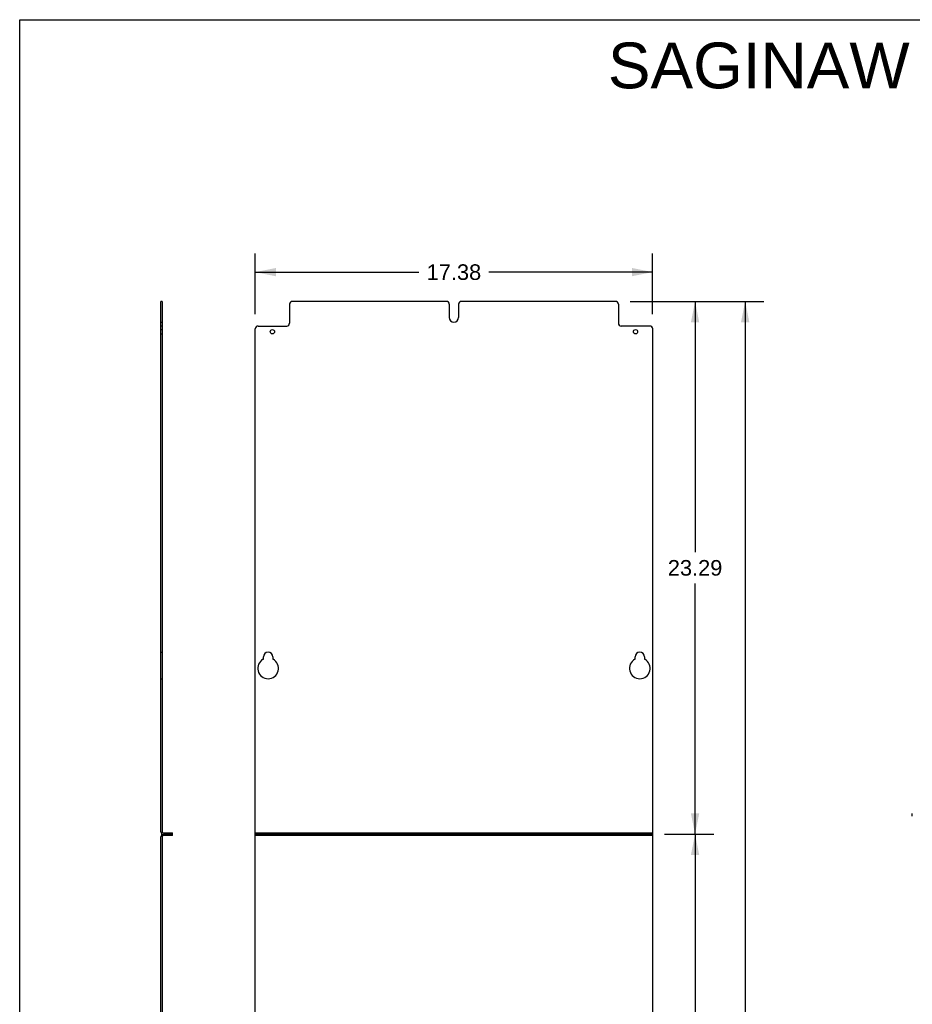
# Model space of a CAD drawing. Header units: inches. Extents: x 0 to 77, y 0 to 100.
# Tile 4 of 5: x 0 to 39, y 57 to 100. Entities that reach past the tile are written whole.
import ezdxf

# ---------------------------------------------------------------- set-up
doc = ezdxf.new("R2010")
doc.units = ezdxf.units.IN
doc.header["$LTSCALE"] = 6.518519
doc.header["$MEASUREMENT"] = 0
doc.linetypes.add('HIDDEN', pattern=[0.2, 0.1, -0.1])
doc.layers.get('0').update_dxf_attribs({"linetype": 'CONTINUOUS'})
doc.layers.add('DEFAULT_2', color=8, linetype='HIDDEN')
doc.layers.add('DIMENSIONS', color=7, linetype='CONTINUOUS')
doc.styles.get("Standard").update_dxf_attribs({"font": 'arial.ttf'})
doc.dimstyles.new('DIMSTYLE_3', dxfattribs={"dimtxt": 0.681818, "dimasz": 0.909091, "dimexe": 0.09, "dimexo": 0.07, "dimgap": 0.0375, "dimtad": 0, "dimtih": 1, "dimtoh": 1, "dimzin": 4, "dimdsep": 46, "dimtxsty": 'Standard', "dimblk": '_FILLED', "dimblk1": '_FILLED', "dimblk2": '_FILLED', "dimcen": 0.09, "dimadec": 3, "dimazin": 1, "dimtfac": 1, "dimtdec": 3, "dimtofl": 0, "dimtmove": 0, "dimatfit": 3, "dimldrblk": '_FILLED', "dimfxl": 0, "dimtolj": 1, "dimtzin": 4, "dimarcsym": 0})

# ---------------------------------------------------------------- blocks, each defined once
blk = doc.blocks.new('_FILLED')
at = {"color": 0, "linetype": 'ByBlock'}
blk.add_solid([(0, 0), (-1, 0.2), (-1, -0.2)], dxfattribs=at)
blk = doc.blocks.new('*D4')
at = {"layer": 'DIMENSIONS', "color": 2, "linetype": 'Continuous'}
for p, q in [((10.296, 87.123), (10.296, 89.786)), ((27.671, 87.123), (27.671, 89.786)), ((10.296, 88.968), (17.452, 88.968)), ((27.671, 88.968), (20.516, 88.968))]:
    blk.add_line(p, q, dxfattribs=at)
at = {"layer": 'DIMENSIONS', "color": 2, "linetype": 'Continuous', "xscale": 0.9090909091, "yscale": 0.9090909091, "zscale": 0.9090909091, "rotation": 180}
blk.add_blockref('_FILLED', (10.296, 88.968), dxfattribs=at)
at = {"layer": 'DIMENSIONS', "color": 2, "linetype": 'Continuous', "xscale": 0.9090909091, "yscale": 0.9090909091, "zscale": 0.9090909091}
blk.add_blockref('_FILLED', (27.671, 88.968), dxfattribs=at)
at = {"layer": 'DIMENSIONS', "color": 2, "linetype": 'Continuous', "insert": (18.984, 89.308), "char_height": 0.6818, "width": 2.38256, "attachment_point": 2, "line_spacing_factor": 0.9}
blk.add_mtext('17.38', dxfattribs=at)
blk = doc.blocks.new('*D5')
at = {"layer": 'DIMENSIONS', "color": 2, "linetype": 'Continuous'}
for p, q in [((26.683, 87.687), (32.533, 87.687)), ((31.715, 87.687), (31.715, 51.255)), ((31.715, 9.687), (31.715, 49.892)), ((26.683, 9.687), (32.533, 9.687))]:
    blk.add_line(p, q, dxfattribs=at)
at = {"layer": 'DIMENSIONS', "color": 2, "linetype": 'Continuous', "xscale": 0.9090909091, "yscale": 0.9090909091, "zscale": 0.9090909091}
for p, rotation in [((31.715, 87.687), 90), ((31.715, 9.687), 270)]:
    blk.add_blockref('_FILLED', p, dxfattribs=dict(at, rotation=rotation))
at = {"layer": 'DIMENSIONS', "color": 2, "linetype": 'Continuous', "insert": (31.715, 50.914), "char_height": 0.6818, "width": 2.38256, "attachment_point": 2, "line_spacing_factor": 0.9}
blk.add_mtext('78.00', dxfattribs=at)
blk = doc.blocks.new('*D7')
at = {"layer": 'DIMENSIONS', "color": 2, "linetype": 'Continuous'}
for p, q in [((26.683, 87.687), (30.343, 87.687)), ((29.525, 87.687), (29.525, 76.725)), ((29.525, 64.399), (29.525, 75.361)), ((28.183, 64.399), (30.343, 64.399))]:
    blk.add_line(p, q, dxfattribs=at)
at = {"layer": 'DIMENSIONS', "color": 2, "linetype": 'Continuous', "xscale": 0.9090909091, "yscale": 0.9090909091, "zscale": 0.9090909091}
for p, rotation in [((29.525, 87.687), 90), ((29.525, 64.399), 270)]:
    blk.add_blockref('_FILLED', p, dxfattribs=dict(at, rotation=rotation))
at = {"layer": 'DIMENSIONS', "color": 2, "linetype": 'Continuous', "insert": (29.525, 76.384), "char_height": 0.6818, "width": 2.38256, "attachment_point": 2, "line_spacing_factor": 0.9}
blk.add_mtext('23.29', dxfattribs=at)
blk = doc.blocks.new('*D8')
at = {"layer": 'DIMENSIONS', "color": 2, "linetype": 'Continuous'}
for p, q in [((28.183, 64.399), (30.343, 64.399)), ((29.525, 64.399), (29.525, 49.581)), ((29.525, 33.399), (29.525, 48.217)), ((28.183, 33.399), (30.343, 33.399))]:
    blk.add_line(p, q, dxfattribs=at)
at = {"layer": 'DIMENSIONS', "color": 2, "linetype": 'Continuous', "xscale": 0.9090909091, "yscale": 0.9090909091, "zscale": 0.9090909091}
for p, rotation in [((29.525, 64.399), 90), ((29.525, 33.399), 270)]:
    blk.add_blockref('_FILLED', p, dxfattribs=dict(at, rotation=rotation))
at = {"layer": 'DIMENSIONS', "color": 2, "linetype": 'Continuous', "insert": (29.525, 49.24), "char_height": 0.6818, "width": 2.38256, "attachment_point": 2, "line_spacing_factor": 0.9}
blk.add_mtext('31.00', dxfattribs=at)

msp = doc.modelspace()

# ---------------------------------------------------------------- linework, layer by layer
at = {"color": 7, "linetype": 'Continuous'}
for p, q in [((0, 0), (0, 100)), ((0, 100), (77.2727, 100)), ((6.2337, 87.6868), (6.1737, 87.6868)), ((6.2337, 87.6868), (6.2337, 64.5108)), ((11.7964, 87.5618), (11.7964, 86.7368)), ((18.6559, 87.6868), (11.9214, 87.6868)), ((18.7809, 87.5618), (18.7809, 86.9868)), ((19.1869, 87.5618), (19.1869, 86.9868)), ((26.0464, 87.6868), (19.3119, 87.6868)), ((26.1714, 87.5618), (26.1714, 86.7368)), ((6.2337, 86.6118), (6.1737, 86.6118)), ((10.4214, 86.6118), (11.6714, 86.6118)), ((27.5464, 86.6118), (26.2964, 86.6118)), ((10.2964, 52.0238), (10.2964, 86.4868)), ((27.6714, 52.0238), (27.6714, 86.4868)), ((10.6559, 72.0719), (10.6559, 72.1488)), ((11.0619, 72.1488), (11.0619, 72.0719)), ((26.9059, 72.0719), (26.9059, 72.1488)), ((27.3119, 72.1488), (27.3119, 72.0719)), ((39.022, 65.1929), (39.022, 65.3056)), ((6.2337, 64.2868), (6.2337, 33.5108)), ((6.2857, 64.4588), (6.6737, 64.4588)), ((6.6737, 64.3388), (6.2857, 64.3388)), ((6.6737, 64.3388), (6.6737, 64.4588)), ((10.2964, 64.4588), (27.6714, 64.4588)), ((27.6714, 64.3388), (10.2964, 64.3388))]:
    msp.add_line(p, q, dxfattribs=at)
at = {"color": 3, "linetype": 'Continuous'}
for p, q in [((6.1737, 64.5108), (6.1737, 87.6868)), ((6.1737, 33.5108), (6.1737, 64.2868)), ((6.6737, 64.3988), (6.2857, 64.3988)), ((27.6714, 64.3988), (10.2964, 64.3988))]:
    msp.add_line(p, q, dxfattribs=at)
at = {"color": 7, "linetype": 'Continuous'}
for centre in [(11.0464, 86.3618), (26.9214, 86.3618)]:
    msp.add_circle(centre, 0.094, dxfattribs=at)
for centre, radius, start, end in [((11.9214, 87.5618), 0.125, 90, 180), ((18.6559, 87.5618), 0.125, 0, 90), ((19.3119, 87.5618), 0.125, 90, 180), ((26.0464, 87.5618), 0.125, 0, 90), ((18.9839, 86.9868), 0.203, 180, 360), ((10.4214, 86.4868), 0.125, 90, 180), ((11.6714, 86.7368), 0.125, 270, 360), ((26.2964, 86.7368), 0.125, 180, 270), ((27.5464, 86.4868), 0.125, 0, 90), ((10.8589, 72.1488), 0.203, 0, 180), ((27.1089, 72.1488), 0.203, 0, 180), ((10.8589, 71.6488), 0.453, 118.84238, 61.15762), ((10.6259, 72.0719), 0.03, 298.84238, 360), ((11.0919, 72.0719), 0.03, 180, 241.15762), ((27.1089, 71.6488), 0.453, 118.84238, 61.15762), ((26.8759, 72.0719), 0.03, 298.84238, 360), ((27.3419, 72.0719), 0.03, 180, 241.15762), ((6.2857, 64.5108), 0.052, 180, 270), ((6.2857, 64.2868), 0.052, 90, 180)]:
    msp.add_arc(centre, radius, start, end, dxfattribs=at)
at = {"color": 3, "linetype": 'Continuous'}
for centre, start, end in [((6.2857, 64.5108), 180, 270), ((6.2857, 64.2868), 90, 180)]:
    msp.add_arc(centre, 0.112, start, end, dxfattribs=at)
at = {"layer": 'DEFAULT_2', "color": 8, "linetype": 'HIDDEN'}
for p, q in [((6.1737, 86.7838), (6.2337, 86.7838)), ((6.1737, 86.4558), (6.2337, 86.4558)), ((6.1737, 86.2678), (6.2337, 86.2678)), ((6.1737, 72.3518), (6.2337, 72.3518)), ((6.1737, 71.1958), (6.2337, 71.1958)), ((6.3597, 64.3388), (6.3597, 64.4588)), ((6.5477, 64.3388), (6.5477, 64.4588)), ((10.9524, 64.3388), (10.9524, 64.4588)), ((11.1404, 64.3388), (11.1404, 64.4588)), ((26.8274, 64.3388), (26.8274, 64.4588)), ((27.0154, 64.3388), (27.0154, 64.4588))]:
    msp.add_line(p, q, dxfattribs=at)

# ---------------------------------------------------------------- texts
at = {"layer": 'DIMENSIONS', "color": 2, "linetype": 'Continuous', "insert": (51.0142, 99.0002), "char_height": 2, "width": 50.513011, "attachment_point": 2, "line_spacing_factor": 0.9}
msp.add_mtext('SAGINAW CONTROL & ENGINEERING\\PSCE-NBP8018', dxfattribs=at)

# ---------------------------------------------------------------- dimensions: what is measured, and where the dimension line sits
at = {"layer": 'DIMENSIONS', "color": 2, "linetype": 'Continuous'}
dim = msp.add_linear_dim(base=(27.6713869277, 88.967530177), p1=(10.2963869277, 87.0531919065), p2=(27.6713869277, 87.0531919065), dimstyle='DIMSTYLE_3', dxfattribs=at)
dim.commit()
dim.dimension.update_dxf_attribs({"geometry": '*D4', "text_midpoint": (19.0115896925, 88.9637297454), "dimtype": 160})
for base, p1, p2, picture, middle in [((31.7145, 9.6868), (26.6128, 87.6868), (26.6128, 9.6868), '*D5', (31.7143, 50.5697)), ((29.5253, 64.3988), (26.6128, 87.6868), (28.1128, 64.3988), '*D7', (29.5162, 76.039)), ((29.5253, 33.3988), (28.1128, 64.3988), (28.1128, 33.3988), '*D8', (29.5239, 48.895))]:
    dim = msp.add_linear_dim(base=base, p1=p1, p2=p2, angle=270, dimstyle='DIMSTYLE_3', dxfattribs=at)
    dim.commit()
    dim.dimension.update_dxf_attribs({"geometry": picture, "text_midpoint": middle, "dimtype": 160})

doc.saveas('drawing.dxf')
